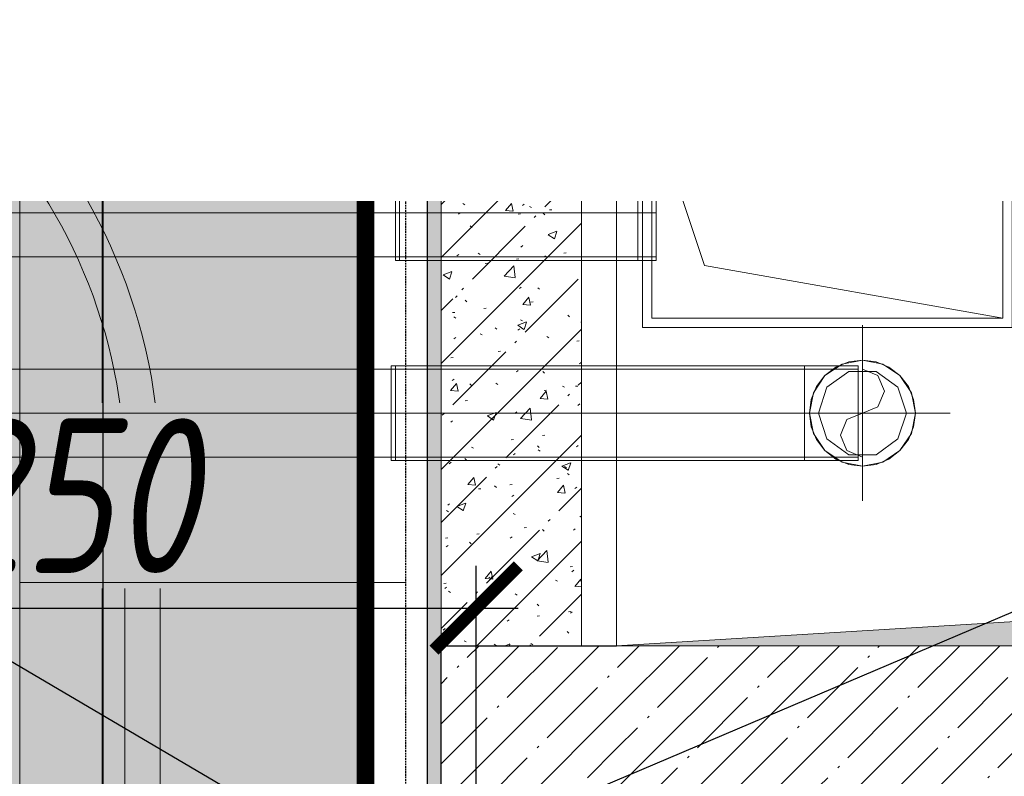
# Model space of a CAD drawing. Header units: millimetres. Extents: x -531352 to 178656, y -69521 to 326874.
# Tile 252 of 256: x -173003 to -171601, y 302811 to 303888. Entities that reach past the tile are written whole.
import ezdxf
from ezdxf import colors
from ezdxf.entities.mleader import LeaderData, LeaderLine
from ezdxf.math import Vec2, Vec3

# ---------------------------------------------------------------- set-up
doc = ezdxf.new("R2010")
doc.units = ezdxf.units.MM
for name, pattern in [('( Hidden )', [0.375, 0.25, -0.125]), ('-D1-03x03', [6, 3, -3]), ('DASHDOT', [25.4, 12.7, -6.35, 0, -6.35]), ('DASHED', [0.75, 0.5, -0.25])]:
    doc.linetypes.add(name, pattern=pattern)
doc.layers.get('Defpoints').update_dxf_attribs({"color": 31})
for name, color, linetype, lineweight in [('_0', 7, 'Continuous', 13), ('A-DETL-GENF', 7, 'Continuous', 5), ('A-GENM-HDLN', 7, '-D1-03x03', 5), ('A-WALL', 7, 'Continuous', 5), ('A-WALL-FNSH', 8, 'Continuous', 5), ('dim_light', 12, 'Continuous', 9), ('dim_pot', 183, 'Continuous', 9), ('dim_razv', 93, 'DASHDOT', 9), ('I-WALL', 7, 'Continuous', 5), ('light_pot', 52, 'Continuous', 15), ('M-EQPM', 7, 'Continuous', 5), ('pot', 183, 'Continuous', 15), ('pot sh', 183, 'Continuous', 15)]:
    doc.layers.add(name, color=color, linetype=linetype, lineweight=lineweight)
doc.layers.add('PDF13_0', color=30, linetype='Continuous', true_color=0xff7f00)
doc.layers.add('PDF7_Geometry', color=7, linetype='Continuous', true_color=0xaaaaaa)
doc.layers.add('pol', color=7, linetype='Continuous', lineweight=15, true_color=0x738991)
doc.layers.add('Сводный план', color=1, linetype='Continuous', lineweight=0, true_color=0xff0000)
doc.styles.add('fl_iso paper', font='isocpeur.ttf', dxfattribs={"width": 0.8, "oblique": 10})
doc.styles.add('In tre', font='isocpeur.ttf', dxfattribs={"width": 0.8, "oblique": 10})
doc.dimstyles.new('In tre 1_75', dxfattribs={"dimtxt": 220, "dimasz": 120, "dimexe": 60, "dimexo": 10, "dimgap": 50, "dimtad": 1, "dimdec": 0, "dimrnd": 5, "dimzin": 0, "dimdsep": 46, "dimtxsty": 'fl_iso paper', "dimblk": 'ARCHTICK', "dimcen": 0, "dimdle": 60, "dimadec": 0, "dimazin": 0, "dimtfac": 1, "dimtdec": 0, "dimtofl": 0, "dimtmove": 1, "dimatfit": 1, "dimfxl": 1, "dimtfill": 1, "dimtolj": 1, "dimtzin": 0, "dimarcsym": 1})
pattern_1 = [(45, (-192252.935, 285886.614), (-57.02463, 57.02463), []), (45, (-192195.91, 285886.614), (-57.02463, 57.02463), [100.806, -20.161, 3.353, -16.808])]

# ---------------------------------------------------------------- blocks, each defined once
blk = doc.blocks.new('_ArchTick')
at = {"color": 0, "linetype": 'ByBlock', "lineweight": 9, "const_width": 0.15}
blk.add_lwpolyline([(-0.5, -0.5), (0.5, 0.5)], dxfattribs=at)
blk = doc.blocks.new('*D8843')
at = {"layer": 'Defpoints', "color": 0, "transparency": 16777216}
for p in [(-173602.9, 304036.6), (-173602.9, 296686.6), (-172885.6, 296686.6)]:
    blk.add_point(p, dxfattribs=at)
at = {"layer": 'dim_light', "color": 0, "lineweight": -2, "transparency": 16777216}
for p, q in [((-172885.6, 304096.6), (-172885.6, 296626.6)), ((-173592.9, 304036.6), (-172825.6, 304036.6)), ((-173592.9, 296686.6), (-172825.6, 296686.6))]:
    blk.add_line(p, q, dxfattribs=at)
at = {"layer": 'dim_light', "color": 0, "lineweight": -2, "transparency": 16777216, "xscale": 120, "yscale": 120, "zscale": 120}
for p, rotation in [((-172885.6, 304036.6), 90), ((-172885.6, 296686.6), 270)]:
    blk.add_blockref('_ArchTick', p, dxfattribs=dict(at, rotation=rotation))
at = {"layer": 'dim_light', "color": 0, "transparency": 16777216, "insert": (-173045.6, 300361.6), "char_height": 220, "attachment_point": 5, "rotation": 90, "style": 'fl_iso paper', "bg_fill": 3, "box_fill_scale": 1.1, "bg_fill_color": 256, "bg_fill_true_color": 13158600, "bg_fill_transparency": 0}
blk.add_mtext('\\A1;7350', dxfattribs=at)
blk = doc.blocks.new('*D8846')
at = {"layer": 'Defpoints', "color": 0, "transparency": 16777216}
for p in [(-172352.9, 303050.2), (-172352.9, 302721.6), (-173602.9, 302561.6)]:
    blk.add_point(p, dxfattribs=at)
at = {"layer": 'dim_light', "color": 0, "lineweight": -2, "transparency": 16777216}
for p, q in [((-173602.9, 302571.6), (-173602.9, 303110.2)), ((-172352.9, 302731.6), (-172352.9, 303110.2)), ((-173662.9, 303050.2), (-172292.9, 303050.2))]:
    blk.add_line(p, q, dxfattribs=at)
at = {"layer": 'dim_light', "color": 0, "lineweight": -2, "transparency": 16777216, "xscale": 120, "yscale": 120, "zscale": 120, "rotation": 180}
blk.add_blockref('_ArchTick', (-173602.9, 303050.2), dxfattribs=at)
at = {"layer": 'dim_light', "color": 0, "lineweight": -2, "transparency": 16777216, "xscale": 120, "yscale": 120, "zscale": 120}
blk.add_blockref('_ArchTick', (-172352.9, 303050.2), dxfattribs=at)
at = {"layer": 'dim_light', "color": 0, "transparency": 16777216, "insert": (-172977.9, 303210.2), "char_height": 220, "attachment_point": 5, "style": 'fl_iso paper', "bg_fill": 3, "box_fill_scale": 1.1, "bg_fill_color": 256, "bg_fill_true_color": 13158600, "bg_fill_transparency": 0}
blk.add_mtext('\\A1;1250', dxfattribs=at)
blk = doc.blocks.new('ghftytytd')
at = {"layer": 'PDF7_Geometry', "color": 1, "lineweight": 18, "true_color": 0xff0000}
for points in [[(20713, 17839), (20187, 17839), (20187, 17513), (20713, 17513)], [(20713, 17839), (20713, 17513), (20187, 17513), (20187, 17839)], [(20700, 17526), (20275, 17601), (20200, 17826), (20200, 17526)], [(19835, 17676), (19835, 17692.2), (19835, 17707.2), (19835, 17720.2), (19835, 17730.1), (19835, 17736.4), (19835, 17738.5), (19835, 17736.4), (19835, 17730.1), (19835, 17720.2), (19835, 17707.2), (19835, 17692.2)], [(19841, 17613.5), (19841, 17615.6), (19841, 17621.9), (19841, 17631.8), (19841, 17644.7), (19841, 17659.8), (19841, 17676), (19841, 17692.2), (19841, 17707.2), (19841, 17720.2), (19841, 17730.1), (19841, 17736.4), (19841, 17738.5), (19841, 17736.4), (19841, 17730.1), (19841, 17720.2), (19841, 17707.2), (19841, 17692.2), (19841, 17676), (19841, 17659.8), (19841, 17644.7), (19841, 17631.8), (19841, 17621.9), (19841, 17615.6)], [(20180, 17676), (19841, 17676)]]:
    blk.add_lwpolyline(points, close=True, dxfattribs=at)
for points in [[(20700, 17526), (20700, 17826), (20200, 17826)], [(18921.6, 17676), (19835, 17676), (18921.6, 17676)], [(20206.1, 17738.5), (20206.1, 17736.4), (20206.1, 17730.1), (20206.1, 17720.2), (20206.1, 17707.2), (20206.1, 17692.2), (20206.1, 17676), (20206.1, 17692.2), (20206.1, 17707.2), (20206.1, 17720.2), (20206.1, 17730.1), (20206.1, 17736.4), (20206.1, 17738.5), (20200, 17738.5), (20180, 17738.5), (19841, 17738.5), (19841, 17736.4), (19841, 17730.1), (19841, 17720.2), (19841, 17707.2), (19841, 17692.2), (19841, 17676), (19841, 17692.2), (19841, 17707.2), (19841, 17720.2), (19841, 17730.1), (19841, 17736.4), (19841, 17738.5), (19835, 17738.5), (19835, 17736.4), (19835, 17730.1), (19835, 17720.2), (19835, 17707.2), (19835, 17692.2), (19835, 17676), (19835, 17659.8), (19835, 17644.7), (19835, 17631.8), (19835, 17621.9), (19835, 17615.6), (19835, 17613.5), (19835, 17615.6), (19835, 17621.9), (19835, 17631.8), (19835, 17644.7), (19835, 17659.8), (19835, 17676), (19835, 17692.2), (19835, 17707.2), (19835, 17720.2), (19835, 17730.1), (19835, 17736.4), (19835, 17738.5), (18921.6, 17738.5)], [(18921.6, 17613.5), (19835, 17613.5), (19835, 17615.6), (19835, 17621.9), (19835, 17631.8), (19835, 17644.7), (19835, 17659.8), (19835, 17676), (19835, 17659.8), (19835, 17644.7), (19835, 17631.8), (19835, 17621.9), (19835, 17615.6), (19835, 17613.5), (19841, 17613.5), (19841, 17615.6), (19841, 17621.9), (19841, 17631.8), (19841, 17644.7), (19841, 17659.8), (19841, 17676), (19841, 17659.8), (19841, 17644.7), (19841, 17631.8), (19841, 17621.9), (19841, 17615.6), (19841, 17613.5), (20180, 17613.5), (20180, 17615.6), (20180, 17621.9), (20180, 17631.8), (20180, 17644.7), (20180, 17659.8), (20180, 17676), (20180, 17692.2), (20180, 17707.2), (20180, 17720.2), (20180, 17730.1), (20180, 17736.4), (20180, 17738.5), (20180, 17736.4), (20180, 17730.1), (20180, 17720.2), (20180, 17707.2), (20180, 17692.2), (20180, 17676), (20180, 17659.8), (20180, 17644.7), (20180, 17631.8), (20180, 17621.9), (20180, 17615.6), (20180, 17613.5), (20200, 17613.5), (20206.1, 17613.5), (20206.1, 17615.6), (20206.1, 17621.9), (20206.1, 17631.8), (20206.1, 17644.7), (20206.1, 17659.8), (20206.1, 17676), (20206.1, 17659.8), (20206.1, 17644.7), (20206.1, 17631.8), (20206.1, 17621.9), (20206.1, 17615.6), (20206.1, 17613.5)], [(19841, 17676), (19841, 17658.5), (19841, 17642.2), (19841, 17628.2), (19841, 17617.5), (19841, 17610.8), (19841, 17608.5), (19841, 17610.8), (19841, 17617.5), (19841, 17628.2), (19841, 17642.2), (19841, 17658.5), (19841, 17676), (19841, 17693.5), (19841, 17709.7), (19841, 17723.7), (19841, 17734.4), (19841, 17741.2), (19841, 17743.5), (19841, 17741.2), (19841, 17734.4), (19841, 17723.7), (19841, 17709.7), (19841, 17693.5), (19841, 17676), (19841, 17693.5), (19841, 17709.7), (19841, 17723.7), (19841, 17734.4), (19841, 17741.2), (19841, 17743.5), (19835, 17743.5)], [(19835, 17676), (19835, 17693.5), (19835, 17709.7), (19835, 17723.7), (19835, 17734.4), (19835, 17741.2), (19835, 17743.5), (19835, 17741.2), (19835, 17734.4), (19835, 17723.7), (19835, 17709.7), (19835, 17693.5), (19835, 17676), (19841, 17676), (19841, 17693.5), (19841, 17709.7), (19841, 17723.7), (19841, 17734.4), (19841, 17741.2), (19841, 17743.5), (20180, 17743.5), (20206.1, 17743.5), (20206.1, 17741.2), (20206.1, 17734.4), (20206.1, 17723.7), (20206.1, 17709.7), (20206.1, 17693.5), (20206.1, 17676), (20206.1, 17693.5), (20206.1, 17709.7), (20206.1, 17723.7), (20206.1, 17734.4), (20206.1, 17741.2), (20206.1, 17743.5)], [(20180, 17743.5), (20180, 17741.2), (20180, 17734.4), (20180, 17723.7), (20180, 17709.7), (20180, 17693.5), (20180, 17676)], [(20180, 17676), (20180, 17693.5), (20180, 17709.7), (20180, 17723.7), (20180, 17734.4), (20180, 17741.2), (20180, 17743.5)], [(20180, 17676), (20180, 17693.5), (20180, 17709.7), (20180, 17723.7), (20180, 17734.4), (20180, 17741.2), (20180, 17743.5)], [(20180, 17743.5), (20180, 17741.2), (20180, 17734.4), (20180, 17723.7), (20180, 17709.7), (20180, 17693.5), (20180, 17676)], [(20180, 17738.5), (20180, 17736.4), (20180, 17730.1), (20180, 17720.2), (20180, 17707.2), (20180, 17692.2), (20180, 17676)], [(20180, 17676), (20180, 17692.2), (20180, 17707.2), (20180, 17720.2), (20180, 17730.1), (20180, 17736.4), (20180, 17738.5)], [(19835, 17608.5), (19835, 17610.8), (19835, 17617.5), (19835, 17628.2), (19835, 17642.2), (19835, 17658.5), (19835, 17676), (19835, 17658.5), (19835, 17642.2), (19835, 17628.2), (19835, 17617.5), (19835, 17610.8), (19835, 17608.5), (19841, 17608.5), (19841, 17610.8), (19841, 17617.5), (19841, 17628.2), (19841, 17642.2), (19841, 17658.5), (19841, 17676), (19841, 17658.5), (19841, 17642.2), (19841, 17628.2), (19841, 17617.5), (19841, 17610.8), (19841, 17608.5), (20180, 17608.5), (20206.1, 17608.5), (20206.1, 17610.8), (20206.1, 17617.5), (20206.1, 17628.2), (20206.1, 17642.2), (20206.1, 17658.5), (20206.1, 17676), (20206.1, 17658.5), (20206.1, 17642.2), (20206.1, 17628.2), (20206.1, 17617.5), (20206.1, 17610.8), (20206.1, 17608.5)], [(20180, 17676), (20180, 17658.5), (20180, 17642.2), (20180, 17628.2), (20180, 17617.5), (20180, 17610.8), (20180, 17608.5)], [(20180, 17608.5), (20180, 17610.8), (20180, 17617.5), (20180, 17628.2), (20180, 17642.2), (20180, 17658.5), (20180, 17676)], [(20180, 17676), (20180, 17659.8), (20180, 17644.7), (20180, 17631.8), (20180, 17621.9), (20180, 17615.6), (20180, 17613.5)], [(20180, 17613.5), (20180, 17615.6), (20180, 17621.9), (20180, 17631.8), (20180, 17644.7), (20180, 17659.8), (20180, 17676)], [(20180, 17676), (20200, 17676), (20206.1, 17676)], [(20180, 17676), (20180, 17658.5), (20180, 17642.2), (20180, 17628.2), (20180, 17617.5), (20180, 17610.8), (20180, 17608.5)], [(20180, 17608.5), (20180, 17610.8), (20180, 17617.5), (20180, 17628.2), (20180, 17642.2), (20180, 17658.5), (20180, 17676)]]:
    blk.add_lwpolyline(points, dxfattribs=at)
at = {"layer": 'PDF7_Geometry', "color": 5, "lineweight": 18, "true_color": 0x0000ff}
for points in [[(20500, 17266.1), (20500, 17516.1)], [(20493.8, 17453.6), (20493.8, 17451.4), (20493.8, 17445.2), (20493.8, 17435.3), (20493.8, 17422.3), (20493.8, 17407.3), (20493.8, 17391.1), (20493.8, 17407.3), (20493.8, 17422.3), (20493.8, 17435.3), (20493.8, 17445.2), (20493.8, 17451.4), (20493.8, 17453.6), (20437.5, 17453.6), (20417.5, 17453.6), (19835, 17453.6), (19835, 17451.4), (19835, 17445.2), (19835, 17435.3), (19835, 17422.3), (19835, 17407.3), (19835, 17391.1), (19835, 17407.3), (19835, 17422.3), (19835, 17435.3), (19835, 17445.2), (19835, 17451.4), (19835, 17453.6), (19829, 17453.6), (19829, 17451.4), (19829, 17445.2), (19829, 17435.3), (19829, 17422.3), (19829, 17407.3), (19829, 17391.1), (19829, 17407.3), (19829, 17422.3), (19829, 17435.3), (19829, 17445.2), (19829, 17451.4), (19829, 17453.6), (18742.5, 17453.6)], [(18742.5, 17328.5), (19829, 17328.5), (19835, 17328.5), (19835, 17330.7), (19835, 17336.9), (19835, 17346.9), (19835, 17359.8), (19835, 17374.9), (19835, 17391.1), (20417.5, 17391.1), (20417.5, 17373.6), (20417.5, 17357.3), (20417.5, 17343.3), (20417.5, 17332.6), (20417.5, 17325.9), (20417.5, 17323.6), (20417.5, 17325.9), (20417.5, 17332.6), (20417.5, 17343.3), (20417.5, 17357.3), (20417.5, 17373.6), (20417.5, 17391.1), (20417.5, 17374.9), (20417.5, 17359.8), (20417.5, 17346.9), (20417.5, 17336.9), (20417.5, 17330.7), (20417.5, 17328.5), (20417.5, 17330.7), (20417.5, 17336.9), (20417.5, 17346.9), (20417.5, 17359.8), (20417.5, 17374.9), (20417.5, 17391.1), (20417.5, 17373.6), (20417.5, 17357.3), (20417.5, 17343.3), (20417.5, 17332.6), (20417.5, 17325.9), (20417.5, 17323.6), (20417.5, 17325.9), (20417.5, 17332.6), (20417.5, 17343.3), (20417.5, 17357.3), (20417.5, 17373.6), (20417.5, 17391.1), (20417.5, 17408.5), (20417.5, 17424.8), (20417.5, 17438.8), (20417.5, 17449.5), (20417.5, 17456.3), (20417.5, 17458.5), (20417.5, 17456.3), (20417.5, 17449.5), (20417.5, 17438.8), (20417.5, 17424.8), (20417.5, 17408.5), (20417.5, 17391.1)], [(20493.8, 17458.5), (20417.5, 17458.5), (19835, 17458.5), (19835, 17456.3), (19835, 17449.5), (19835, 17438.8), (19835, 17424.8), (19835, 17408.5), (19835, 17391.1), (19829, 17391.1), (19829, 17373.6), (19829, 17357.3), (19829, 17343.3), (19829, 17332.6), (19829, 17325.9), (19829, 17323.6), (19829, 17325.9), (19829, 17332.6), (19829, 17343.3), (19829, 17357.3), (19829, 17373.6), (19829, 17391.1)], [(19835, 17391.1), (19835, 17408.5), (19835, 17424.8), (19835, 17438.8), (19835, 17449.5), (19835, 17456.3), (19835, 17458.5), (19835, 17456.3), (19835, 17449.5), (19835, 17438.8), (19835, 17424.8), (19835, 17408.5), (19835, 17391.1), (19835, 17373.6), (19835, 17357.3), (19835, 17343.3), (19835, 17332.6), (19835, 17325.9), (19835, 17323.6), (19835, 17325.9), (19835, 17332.6), (19835, 17343.3), (19835, 17357.3), (19835, 17373.6), (19835, 17391.1), (19835, 17408.5), (19835, 17424.8), (19835, 17438.8), (19835, 17449.5), (19835, 17456.3), (19835, 17458.5), (19829, 17458.5), (19829, 17456.3), (19829, 17449.5), (19829, 17438.8), (19829, 17424.8), (19829, 17408.5), (19829, 17391.1), (19829, 17408.5), (19829, 17424.8), (19829, 17438.8), (19829, 17449.5), (19829, 17456.3), (19829, 17458.5)], [(20417.5, 17458.5), (20417.5, 17456.3), (20417.5, 17449.5), (20417.5, 17438.8), (20417.5, 17424.8), (20417.5, 17408.5), (20417.5, 17391.1)], [(20417.5, 17391.1), (20417.5, 17408.5), (20417.5, 17424.8), (20417.5, 17438.8), (20417.5, 17449.5), (20417.5, 17456.3), (20417.5, 17458.5)], [(20417.5, 17391.1), (20417.5, 17407.3), (20417.5, 17422.3), (20417.5, 17435.3), (20417.5, 17445.2), (20417.5, 17451.4), (20417.5, 17453.6)], [(20417.5, 17453.6), (20417.5, 17451.4), (20417.5, 17445.2), (20417.5, 17435.3), (20417.5, 17422.3), (20417.5, 17407.3), (20417.5, 17391.1)], [(20417.5, 17453.6), (20417.5, 17451.4), (20417.5, 17445.2), (20417.5, 17435.3), (20417.5, 17422.3), (20417.5, 17407.3), (20417.5, 17391.1)], [(20417.5, 17391.1), (20417.5, 17407.3), (20417.5, 17422.3), (20417.5, 17435.3), (20417.5, 17445.2), (20417.5, 17451.4), (20417.5, 17453.6)], [(20500, 17453.6), (20522.1, 17444.4), (20531.2, 17422.3), (20522.1, 17400.2), (20500, 17391.1), (20477.9, 17381.9), (20468.7, 17359.8), (20477.9, 17337.7), (20500, 17328.5)], [(20493.8, 17391.1), (20493.8, 17408.5), (20493.8, 17424.8), (20493.8, 17438.8), (20493.8, 17449.5), (20493.8, 17456.3), (20493.8, 17458.5)], [(20493.8, 17458.5), (20493.8, 17456.3), (20493.8, 17449.5), (20493.8, 17438.8), (20493.8, 17424.8), (20493.8, 17408.5), (20493.8, 17391.1)], [(19829, 17323.6), (19835, 17323.6), (19835, 17325.9), (19835, 17332.6), (19835, 17343.3), (19835, 17357.3), (19835, 17373.6), (19835, 17391.1), (19835, 17373.6), (19835, 17357.3), (19835, 17343.3), (19835, 17332.6), (19835, 17325.9), (19835, 17323.6), (20417.5, 17323.6), (20493.8, 17323.6)], [(20375, 17391.1), (20625, 17391.1)], [(20417.5, 17391.1), (20417.5, 17374.9), (20417.5, 17359.8), (20417.5, 17346.9), (20417.5, 17336.9), (20417.5, 17330.7), (20417.5, 17328.5)], [(20437.5, 17391.1), (20417.5, 17391.1)], [(20437.5, 17391.1), (20493.8, 17391.1)], [(20493.8, 17391.1), (20493.8, 17374.9), (20493.8, 17359.8), (20493.8, 17346.9), (20493.8, 17336.9), (20493.8, 17330.7), (20493.8, 17328.5)], [(20493.8, 17328.5), (20493.8, 17330.7), (20493.8, 17336.9), (20493.8, 17346.9), (20493.8, 17359.8), (20493.8, 17374.9), (20493.8, 17391.1)], [(20493.8, 17391.1), (20493.8, 17373.6), (20493.8, 17357.3), (20493.8, 17343.3), (20493.8, 17332.6), (20493.8, 17325.9), (20493.8, 17323.6)], [(20493.8, 17323.6), (20493.8, 17325.9), (20493.8, 17332.6), (20493.8, 17343.3), (20493.8, 17357.3), (20493.8, 17373.6), (20493.8, 17391.1)], [(20417.5, 17328.5), (20437.5, 17328.5)], [(20437.5, 17328.5), (20493.8, 17328.5)]]:
    blk.add_lwpolyline(points, dxfattribs=at)
for points in [[(19829, 17453.6), (19829, 17451.4), (19829, 17445.2), (19829, 17435.3), (19829, 17422.3), (19829, 17407.3), (19829, 17391.1), (19829, 17374.9), (19829, 17359.8), (19829, 17346.9), (19829, 17336.9), (19829, 17330.7), (19829, 17328.5), (19829, 17330.7), (19829, 17336.9), (19829, 17346.9), (19829, 17359.8), (19829, 17374.9), (19829, 17391.1), (19829, 17407.3), (19829, 17422.3), (19829, 17435.3), (19829, 17445.2), (19829, 17451.4)], [(19835, 17453.6), (19835, 17451.4), (19835, 17445.2), (19835, 17435.3), (19835, 17422.3), (19835, 17407.3), (19835, 17391.1), (19835, 17374.9), (19835, 17359.8), (19835, 17346.9), (19835, 17336.9), (19835, 17330.7), (19835, 17328.5), (19835, 17330.7), (19835, 17336.9), (19835, 17346.9), (19835, 17359.8), (19835, 17374.9), (19835, 17391.1), (19835, 17407.3), (19835, 17422.3), (19835, 17435.3), (19835, 17445.2), (19835, 17451.4)], [(20500, 17466.6), (20471.1, 17460.8), (20446.6, 17444.4), (20430.2, 17420), (20424.5, 17391.1), (20430.2, 17362.2), (20446.6, 17337.7), (20471.1, 17321.3), (20500, 17315.6), (20528.9, 17321.3), (20553.4, 17337.7), (20569.7, 17362.2), (20575.5, 17391.1), (20569.7, 17420), (20553.4, 17444.4), (20528.9, 17460.8)], [(20424.5, 17391.1), (20427.1, 17410.6), (20434.6, 17428.8), (20446.6, 17444.4), (20462.2, 17456.4), (20480.4, 17464), (20500, 17466.6), (20519.5, 17464), (20537.7, 17456.4), (20553.4, 17444.4), (20565.4, 17428.8), (20572.9, 17410.6), (20575.5, 17391.1), (20572.9, 17371.5), (20565.4, 17353.3), (20553.4, 17337.7), (20537.7, 17325.7), (20519.5, 17318.1), (20500, 17315.6), (20480.4, 17318.1), (20462.2, 17325.7), (20446.6, 17337.7), (20434.6, 17353.3), (20427.1, 17371.5)], [(20437.5, 17391.1), (20449.4, 17354.3), (20480.6, 17331.6), (20519.3, 17331.6), (20550.5, 17354.3), (20562.5, 17391.1), (20550.5, 17427.8), (20519.3, 17450.5), (20480.6, 17450.5), (20449.4, 17427.8)], [(18742.5, 17391.1), (19829, 17391.1), (19829, 17374.9), (19829, 17359.8), (19829, 17346.9), (19829, 17336.9), (19829, 17330.7), (19829, 17328.5), (19829, 17330.7), (19829, 17336.9), (19829, 17346.9), (19829, 17359.8), (19829, 17374.9), (19829, 17391.1)], [(20417.5, 17391.1), (20417.5, 17374.9), (20417.5, 17359.8), (20417.5, 17346.9), (20417.5, 17336.9), (20417.5, 17330.7), (20417.5, 17328.5), (19835, 17328.5), (19835, 17330.7), (19835, 17336.9), (19835, 17346.9), (19835, 17359.8), (19835, 17374.9), (19835, 17391.1)]]:
    blk.add_lwpolyline(points, close=True, dxfattribs=at)
blk = doc.blocks.new('kggfdrrrv44')
at = {"layer": 'PDF13_0', "lineweight": 25}
blk.add_lwpolyline([(29955.2, 19533.6), (27195, 19533.6), (27195, 15774.4), (26922, 15774.4), (26428.8, 15774.4), (26428.8, 15964.9), (26922, 15964.9), (26922, 19533.6), (20796.3, 19533.6), (20796.3, 19171.7), (20434.4, 19171.7), (20434.4, 19533.6), (19418.4, 19533.6), (19418.4, 9301.6), (26930.5, 9301.6), (26930.5, 11009.8), (27131.5, 11009.8), (27131.5, 9301.6), (30393.3, 9301.6)], dxfattribs=at)
blk = doc.blocks.new('A_MEQ_OpeningShaft-Rectangular - ОВ-4110558-50_AS_M_L23')
at = {"layer": 'A-DETL-GENF', "linetype": '-D1-03x03'}
blk.add_hatch(color=256, dxfattribs=at).paths.add_polyline_path([(0, 0), (0, -840), (120, -120), (2100, 0), (841.7, 0)])
at = {"layer": 'A-DETL-GENF'}
for p, q in [((2100, 0), (0, 0)), ((120, -120), (2100, 0)), ((2100, 0), (2100, -840)), ((0, -840), (2100, -840))]:
    blk.add_line(p, q, dxfattribs=at)
at = {"layer": 'A-GENM-HDLN'}
for p, q in [((2100, 0), (0, 0)), ((2100, -840), (2100, 0)), ((0, -840), (2100, -840))]:
    blk.add_line(p, q, dxfattribs=at)

msp = doc.modelspace()

# ---------------------------------------------------------------- hatches: boundary and pattern name
at = {"layer": '_0', "transparency": 33554534}
h = msp.add_hatch(color=252, dxfattribs=at)
h.dxf.hatch_style = 1
h.paths.add_polyline_path([(-154802.1, 285385.8), (-192753.7, 285385.8), (-192753.7, 315337.4), (-154802.1, 315337.4)])
h.paths.add_polyline_path([(-161802.9, 295886.6), (-161802.9, 295486.6), (-161302.9, 295486.6), (-161302.9, 292636.6), (-163402.9, 292636.6), (-163402.9, 293836.6), (-183902.9, 293836.6), (-183902.9, 292636.6), (-186502.9, 292636.6), (-186502.9, 295036.6), (-186002.9, 295036.6), (-186002.9, 295886.6), (-183902.9, 295886.6), (-183902.9, 299936.6), (-179002.9, 299936.6), (-179002.9, 298436.6), (-177402.9, 298436.6), (-177402.9, 304836.6), (-185752.9, 304836.6), (-185752.9, 306636.6), (-185753.5, 306636.6), (-185753.5, 306836.6), (-183902.9, 306836.6), (-183902.9, 306886.6), (-163952.9, 306886.6), (-163952.9, 308636.6), (-160672.9, 308636.6), (-160672.9, 306636.6), (-161752.9, 306636.6), (-161752.9, 304836.6), (-169802.9, 304836.6), (-169802.9, 295886.6)], flags=16)
at = {"layer": 'A-WALL'}
h = msp.add_hatch(dxfattribs=at)
h.set_pattern_fill('FP_1', color=256, style=0, pattern_type=2)
h.set_pattern_definition(pattern_1)
h.paths.add_polyline_path([(-170894.7, 303836.6), (-169802.9, 303836.6), (-169802.9, 304086.6), (-172402.9, 304086.6), (-172402.9, 303836.6), (-172052.1, 303836.6)])
h = msp.add_hatch(dxfattribs=at)
h.set_pattern_fill('FP_1', color=256, style=0, pattern_type=2)
h.set_pattern_definition(pattern_1)
h.paths.add_polyline_path([(-170172.9, 302796.6), (-170052.9, 302796.6), (-170052.9, 302996.6), (-172152.9, 302996.6), (-172152.9, 302796.6), (-170894.7, 302796.6)])
at = {"layer": 'I-WALL', "true_color": 0xf5f3ef}
msp.add_hatch(color=7, dxfattribs=at).paths.add_polyline_path([(-172402.9, 303836.6), (-172402.9, 303961.6), (-172422.9, 303961.6), (-172422.9, 303836.6)])

# ---------------------------------------------------------------- linework, layer by layer
at = {"layer": 'A-WALL', "lineweight": 25}
for p, q in [((-172402.9, 304086.6), (-172402.9, 303836.6)), ((-172402.9, 303836.6), (-172152.9, 303836.6)), ((-172202.9, 303836.6), (-172402.9, 303836.6))]:
    msp.add_line(p, q, dxfattribs=at)
at = {"layer": 'A-WALL', "lineweight": 9}
msp.add_line((-172202.9, 302996.6), (-172202.9, 303836.6), dxfattribs=at)
at = {"layer": 'light_pot'}
for points in [[(-174402.9, 297486.6, 1), (-172802.9, 297486.6), (-172802.9, 303236.6, 1), (-174402.9, 303236.6)], [(-174352.9, 297486.6, 1), (-172852.9, 297486.6), (-172852.9, 303236.6, 1), (-174352.9, 303236.6)]]:
    msp.add_lwpolyline(points, format="xyb", close=True, dxfattribs=at)

# ---------------------------------------------------------------- block references
at = {"layer": 'M-EQPM', "rotation": 180}
msp.add_blockref('A_MEQ_OpeningShaft-Rectangular - ОВ-4110558-50_AS_M_L23', (-170052.9, 302996.6), dxfattribs=at)

# ---------------------------------------------------------------- next in the draw order: dimensions: what is measured, and where the dimension line sits
at = {"layer": 'dim_light'}
dim = msp.add_linear_dim(base=(-172885.6, 296686.6), p1=(-173602.9, 304036.6), p2=(-173602.9, 296686.6), angle=90, dimstyle='In tre 1_75', dxfattribs=at)
dim.commit()
dim.dimension.update_dxf_attribs({"geometry": '*D8843', "text_midpoint": (-173045.6, 300361.6)})

# ---------------------------------------------------------------- next in the draw order: dimensions: what is measured, and where the dimension line sits
dim = msp.add_linear_dim(base=(-172352.9, 303050.2), p1=(-173602.9, 302561.6), p2=(-172352.9, 302721.6), dimstyle='In tre 1_75', dxfattribs=at)
dim.commit()
dim.dimension.update_dxf_attribs({"geometry": '*D8846', "text_midpoint": (-172977.9, 303210.2)})

# ---------------------------------------------------------------- next in the draw order: hatches: boundary and pattern name
at = {"layer": 'A-WALL'}
h = msp.add_hatch(dxfattribs=at)
h.set_pattern_fill('FP_1', color=256, style=0, pattern_type=2)
h.set_pattern_definition(pattern_1)
h.paths.add_polyline_path([(-172152.9, 296786.6), (-172152.9, 297256.6), (-172402.9, 297256.6), (-172402.9, 296786.6)])
h.paths.add_polyline_path([(-172152.9, 298306.6), (-172152.9, 299326.6), (-172402.9, 299326.6), (-172402.9, 298306.6)])
h.paths.add_polyline_path([(-172402.9, 300376.6), (-172152.9, 300376.6), (-172152.9, 301396.6), (-172402.9, 301396.6), (-172402.9, 300826.6)])
h.paths.add_polyline_path([(-172402.9, 302446.6), (-172152.9, 302446.6), (-172152.9, 302996.6), (-172402.9, 302996.6), (-172402.9, 302896.6)])
at = {"layer": 'I-WALL', "true_color": 0xf5f3ef}
for points in [[(-172402.9, 302996.6), (-172402.9, 303836.6), (-172422.9, 303836.6), (-172422.9, 302996.6)], [(-172402.9, 302896.6), (-172402.9, 302996.6), (-172422.9, 302996.6), (-172422.9, 302896.6)]]:
    msp.add_hatch(color=7, dxfattribs=at).paths.add_polyline_path(points)
at = {"layer": 'I-WALL'}
h = msp.add_hatch(dxfattribs=at)
h.set_pattern_fill('FP_43', color=256, style=0, pattern_type=2)
h.set_pattern_definition([(45, (-192252.93, 285886.61), (-75.43415, 75.43415), [106.68, -17.78, 3.556, -17.78]), (45, (-192252.93, 285962), (-75.43415, 75.43415), []), (50, (-192252.93, 285886.61), (127.5292, -11.15758), [13.335, -146.685]), (355, (-192252.93, 285886.61), (-24.66966, 133.74), [10.668, -117.348]), (100.451, (-192242.31, 285885.68), (102.85973, 122.5818), [11.333, -124.663]), (46.184, (-192252.93, 285922.17), (189.7552, -29.4304), [20.002, -220.027]), (96.636, (-192237.12, 285919.72), (166.1822, 173.1996), [17, -186.995]), (351.184, (-192252.93, 285922.17), (166.184, 173.1976), [16.002, -176.022]), (21, (-192235.15, 285913.28), (106.13027, -71.58603), [13.335, -146.685]), (326, (-192235.15, 285913.28), (43.2619, 128.93175), [10.668, -117.348]), (71.451, (-192226.31, 285907.32), (149.392, 57.34505), [11.333, -124.663]), (37.5, (-192252.935, 285886.614), (2.16223, 59.18836), [3.353, -112.573, 3.353, -115.773, -117.792]), (37.5, (-192252.935, 285886.614), (2.16223, 59.18836), [-235.052, 3.353, -114.44]), (7.5, (-192252.935, 285886.614), (46.77386, 70.12615), [3.353, -64.567, 3.353, -109.906, -44.894]), (7.5, (-192252.935, 285886.614), (46.77386, 70.12615), [-181.178, 3.353, -41.542]), (327.5, (-192292.584, 285886.614), (94.91367, -4.01009), [3.353, -41.097, 3.353, -135.331, -184.023]), (327.5, (-192292.584, 285886.614), (94.91367, -4.01009), [-183.134, 3.353, -180.67]), (317.5, (-192310.36, 285886.61), (103.69057, 17.79882), [3.353, -54.432, 3.353, -88.748, -130.683]), (317.5, (-192310.36, 285886.61), (103.69057, 17.79882), [-149.885, 3.353, -127.33])])
h.paths.add_polyline_path([(-172202.9, 302996.6), (-172202.9, 303836.6), (-172402.9, 303836.6), (-172402.9, 302996.6)])
at = {"layer": 'I-WALL', "true_color": 0xf5f3ef}
h = msp.add_hatch(color=7, dxfattribs=at)
h.paths.add_polyline_path([(-172422.9, 300826.6), (-172402.9, 300826.6), (-172402.9, 301396.6), (-172422.9, 301396.6)])
h.paths.add_polyline_path([(-172422.9, 302446.6), (-172402.9, 302446.6), (-172402.9, 302896.6), (-172422.9, 302896.6)])
at = {"layer": 'pot sh', "linetype": 'ByBlock', "lineweight": 0, "true_color": 0x878581}
h = msp.add_hatch(dxfattribs=at)
h.set_pattern_fill('AR-CONC', color=252, scale=2, angle=180)
h.set_pattern_definition([(230, (-64363.93, 325663.12), (-364.3693, 31.8782), [38.1, -419.1]), (175, (-64363.93, 325663.1), (70.4868, -382.1137), [30.48, -335.2812]), (280.45144, (-64394.3, 325665.77), (-293.8825, -350.2355), [32.38, -356.1805]), (226.1842, (-64363.93, 325561.5), (-542.158, 84.0847), [57.15, -628.65]), (276.63556, (-64409.1, 325568.5), (-474.8083, -494.8522), [48.57, -534.2712]), (171.18415, (-64363.93, 325561.5), (-474.8083, -494.8522), [45.72, -502.9195]), (201, (-64414.73, 325586.92), (-303.2288, 204.5304), [38.1, -419.1]), (146, (-64414.73, 325586.9), (-123.604, -368.3759), [30.48, -335.28]), (251.45144, (-64440, 325603.96), (-426.8328, -163.8455), [32.38, -356.1799]), (217.5, (-64363.93, 325663.12), (-6.1772, -169.11008), [0, -331.216, 0, -340.36, 0, -336.55]), (187.5, (-64363.93, 325663.12), (-133.63933, -200.36115), [0, -194.056, 0, -323.596, 0, -128.27]), (147.5, (-64250.65, 325663.12), (-271.18119, 11.45749), [0, -127, 0, -396.24, 0, -525.78]), (137.5, (-64199.85, 325663.12), (-296.25836, -50.853), [0, -165.1, 0, -263.144, 0, -373.38])])
h.paths.add_polyline_path([(-174702.9, 304736.6), (-172502.9, 304736.6), (-172502.9, 295986.6), (-174702.9, 295986.6), (-174702.9, 296786.9), (-174502.9, 296786.9), (-174502.9, 298036.6), (-174702.9, 298036.6)])

# ---------------------------------------------------------------- next in the draw order: linework, layer by layer
at = {"layer": 'A-WALL', "lineweight": 9}
msp.add_line((-172402.9, 303836.6), (-172402.9, 302996.6), dxfattribs=at)
at = {"layer": 'A-WALL', "lineweight": 25}
for p, q in [((-172402.9, 302996.6), (-172152.9, 302996.6)), ((-172402.9, 302446.6), (-172402.9, 302996.6))]:
    msp.add_line(p, q, dxfattribs=at)
at = {"layer": 'A-WALL-FNSH'}
msp.add_line((-172422.9, 304816.6), (-172422.9, 302446.6), dxfattribs=at)
at = {"layer": 'Defpoints'}
for points in [[(-174782.9, 304816.6), (-172422.9, 304816.6), (-172422.9, 302346.6), (-172152.9, 302346.6), (-172152.9, 301496.6), (-172472.9, 301496.6), (-172472.9, 300276.6), (-172152.9, 300276.6), (-172152.9, 299426.6), (-172422.9, 299426.6), (-172422.9, 298206.6), (-172172.9, 298206.6), (-172172.9, 297356.6), (-172422.9, 297356.6), (-172422.9, 295906.6), (-174782.9, 295906.6), (-174782.9, 298486.6), (-175052.9, 298486.6), (-175052.9, 299686.6), (-174782.9, 299686.6), (-174782.9, 301386.6), (-175052.9, 301386.6), (-175052.9, 302586.6), (-174782.9, 302586.6)], [(-174782.9, 304816.6), (-172422.9, 304816.6), (-172422.9, 302346.6), (-172152.9, 302346.6), (-172152.9, 301496.6), (-172422.9, 301484.1), (-172422.9, 300264.1), (-172152.9, 300276.6), (-172152.9, 299426.6), (-172422.9, 299426.6), (-172422.9, 298206.6), (-172172.9, 298206.6), (-172172.9, 297356.6), (-172422.9, 297356.6), (-172422.9, 295906.6), (-174782.9, 295906.6), (-174782.9, 298486.6), (-175052.9, 298486.6), (-175052.9, 299686.6), (-174782.9, 299686.6), (-174782.9, 301386.6), (-175052.9, 301386.6), (-175052.9, 302586.6), (-174782.9, 302586.6)]]:
    msp.add_lwpolyline(points, close=True, dxfattribs=at)
at = {"layer": 'dim_light', "color": 1, "linetype": 'DASHED', "lineweight": 30, "ltscale": 5, "true_color": 0xe60000}
msp.add_lwpolyline([(-174752.9, 296786.6), (-174752.9, 295986.6), (-172452.9, 295986.6), (-172452.9, 304736.6), (-174752.9, 304736.6), (-174752.9, 298036.6)], dxfattribs=at)
at = {"layer": 'pot'}
for points in [[(-174802.9, 304836.6), (-172402.9, 304836.6), (-172402.9, 295886.6), (-174802.9, 295886.6)], [(-174702.9, 304736.6), (-172502.9, 304736.6), (-172502.9, 295986.6), (-174702.9, 295986.6), (-174702.9, 296786.9), (-174502.9, 296786.9), (-174502.9, 298036.6), (-174702.9, 298036.6)]]:
    msp.add_lwpolyline(points, close=True, dxfattribs=at)

# ---------------------------------------------------------------- next in the draw order: leaders
at = {"layer": 'dim_pot', "color": 0, "linetype": 'ByBlock'}
ml = msp.add_multileader_mtext('Standard', dxfattribs=at)
ml.set_content('Лючок 400х400 для обслуживания запотолочных пожарных извещателей, расположение уточнить по месту', style='In tre')
ml.set_leader_properties()
ml.build(insert=Vec2(0, 0))
ml.multileader.update_dxf_attribs({"text_left_attachment_type": 6, "text_right_attachment_type": 6, "dogleg_length": 1, "arrow_head_size": 0, "scale": 50})
ctx = ml.context
ctx.base_point, ctx.scale, ctx.char_height, ctx.arrow_head_size, ctx.landing_gap_size, ctx.plane_origin = Vec3(-168997.2, 300642.6), 50, 200, 0, 4.5, Vec3(-162137.4, 305431.2)
ctx.left_attachment, ctx.right_attachment = 6, 6
notes = []
notes.append((ctx, [(1, (1, 1, 0), (-169047.2, 300642.6), (1, 0), 50, [(0, [(-173402.9, 297669.2), (-173402.9, 303202.5)], 0, [])])]))
ctx.mtext.insert, ctx.mtext.width, ctx.mtext.defined_height, ctx.mtext.flow_direction = Vec3(-168992.7, 300902.6), 3669.399, 696.6, 5
ctx.mtext.has_bg_fill, ctx.mtext.bg_color, ctx.mtext.bg_scale_factor, ctx.mtext.bg_transparency, ctx.mtext.use_window_bg_color = 1, -1027028792, 1.5, 0, 1
for ctx, leaders in notes:
    for number, flags, end, landing, length, lines in leaders:
        leader = LeaderData()
        leader.index, (leader.has_last_leader_line, leader.has_dogleg_vector, leader.attachment_direction) = number, flags
        leader.last_leader_point, leader.dogleg_vector, leader.dogleg_length = Vec3(end), Vec3(landing), length
        for number, points, colour, breaks in lines:
            line = LeaderLine()
            line.index, line.vertices, line.color, line.breaks = number, Vec3.list(points), colors.encode_raw_color(colour), breaks
            leader.lines.append(line)
        ctx.leaders.append(leader)

# ---------------------------------------------------------------- next in the draw order: linework, layer by layer
at = {"layer": 'dim_razv', "color": 1, "linetype": '( Hidden )', "ltscale": 10, "true_color": 0xff0a0a, "const_width": 25}
msp.add_lwpolyline([(-172510.6, 300986.6), (-172510.6, 304816.6)], dxfattribs=at)
at = {"layer": 'pol'}
for points in [[(-172452.9, 304286.6), (-173002.8, 304286.6), (-173002.8, 303086.6), (-172452.9, 303086.6)], [(-172452.9, 303086.6), (-173002.8, 303086.6), (-173002.8, 301886.6), (-172402.8, 301886.6), (-172402.8, 302346.6)]]:
    msp.add_lwpolyline(points, dxfattribs=at)

# ---------------------------------------------------------------- next in the draw order: block references
at = {"layer": 'Сводный план'}
for name in ['kggfdrrrv44', 'ghftytytd']:
    msp.add_blockref(name, (-192302.9, 285936.6), dxfattribs=at)

# ---------------------------------------------------------------- next in the draw order: leaders
at = {"layer": 'dim_razv', "color": 0, "linetype": 'ByBlock'}
ml = msp.add_multileader_mtext('Standard', dxfattribs=at)
ml.set_content('Плитка керамогранитная, настенная', style='In tre')
ml.set_leader_properties()
ml.build(insert=Vec2(0, 0))
ml.multileader.update_dxf_attribs({"text_left_attachment_type": 6, "text_right_attachment_type": 6, "dogleg_length": 1, "arrow_head_size": 0, "scale": 50})
ctx = ml.context
ctx.base_point, ctx.scale, ctx.char_height, ctx.arrow_head_size, ctx.landing_gap_size, ctx.plane_origin = Vec3(-169185.4, 304044.1), 50, 200, 0, 4.5, Vec3(-167224, 305402.6)
ctx.left_attachment, ctx.right_attachment = 6, 6
notes = []
notes.append((ctx, [(1, (1, 1, 0), (-169235.4, 304044.1), (1, 0), 50, [(1, [(-172510.6, 302653.4)], 0, [])])]))
ctx.mtext.insert, ctx.mtext.width, ctx.mtext.defined_height, ctx.mtext.flow_direction = Vec3(-169180.9, 304284.1), 2725.292, 456.6, 5
ctx.mtext.has_bg_fill, ctx.mtext.bg_color, ctx.mtext.bg_scale_factor, ctx.mtext.bg_transparency, ctx.mtext.use_window_bg_color = 1, -1027028792, 1.5, 0, 1
for ctx, leaders in notes:
    for number, flags, end, landing, length, lines in leaders:
        leader = LeaderData()
        leader.index, (leader.has_last_leader_line, leader.has_dogleg_vector, leader.attachment_direction) = number, flags
        leader.last_leader_point, leader.dogleg_vector, leader.dogleg_length = Vec3(end), Vec3(landing), length
        for number, points, colour, breaks in lines:
            line = LeaderLine()
            line.index, line.vertices, line.color, line.breaks = number, Vec3.list(points), colors.encode_raw_color(colour), breaks
            leader.lines.append(line)
        ctx.leaders.append(leader)

# ---------------------------------------------------------------- next in the draw order: leaders
ml = msp.add_multileader_mtext('Standard', dxfattribs=at)
ml.set_content('Вертикально расположенная бегущая строка (время/дата/t%%D/этаж)', style='In tre')
ml.set_leader_properties()
ml.build(insert=Vec2(0, 0))
ml.multileader.update_dxf_attribs({"text_left_attachment_type": 6, "text_right_attachment_type": 6, "dogleg_length": 1, "arrow_head_size": 0, "scale": 50})
ctx = ml.context
ctx.base_point, ctx.scale, ctx.char_height, ctx.arrow_head_size, ctx.landing_gap_size, ctx.plane_origin = Vec3(-169180.9, 302826.4), 50, 200, 0, 4.5, Vec3(-159577.1, 303476.7)
ctx.left_attachment, ctx.right_attachment = 6, 6
notes = []
notes.append((ctx, [(1, (1, 1, 0), (-169230.9, 302826.4), (1, 0), 50, [(1, [(-172560.6, 300886.6)], 0, [])])]))
ctx.mtext.insert, ctx.mtext.width, ctx.mtext.defined_height, ctx.mtext.flow_direction = Vec3(-169176.4, 303086.4), 3092.716, 696.6, 5
ctx.mtext.has_bg_fill, ctx.mtext.bg_color, ctx.mtext.bg_scale_factor, ctx.mtext.bg_transparency, ctx.mtext.use_window_bg_color = 1, -1027028792, 1.5, 0, 1
for ctx, leaders in notes:
    for number, flags, end, landing, length, lines in leaders:
        leader = LeaderData()
        leader.index, (leader.has_last_leader_line, leader.has_dogleg_vector, leader.attachment_direction) = number, flags
        leader.last_leader_point, leader.dogleg_vector, leader.dogleg_length = Vec3(end), Vec3(landing), length
        for number, points, colour, breaks in lines:
            line = LeaderLine()
            line.index, line.vertices, line.color, line.breaks = number, Vec3.list(points), colors.encode_raw_color(colour), breaks
            leader.lines.append(line)
        ctx.leaders.append(leader)

# ---------------------------------------------------------------- next in the draw order: leaders
ml = msp.add_multileader_mtext('Standard', dxfattribs=at)
ml.set_content('Вертикально расположенная бегущая строка (время/дата/t%%D/этаж)', style='In tre')
ml.set_leader_properties()
ml.build(insert=Vec2(0, 0))
ml.multileader.update_dxf_attribs({"text_left_attachment_type": 6, "text_right_attachment_type": 6, "dogleg_length": 1, "arrow_head_size": 0, "scale": 50})
ctx = ml.context
ctx.base_point, ctx.scale, ctx.char_height, ctx.arrow_head_size, ctx.landing_gap_size, ctx.plane_origin = Vec3(-181244, 303669.8), 50, 200, 0, 4.5, Vec3(-161981, 302634.6)
ctx.left_attachment, ctx.right_attachment = 6, 6
notes = []
notes.append((ctx, [(0, (1, 1, 0), (-178285.7, 303669.8), (-1, 0), 50, [(1, [(-174686.9, 300511.9)], 0, [])])]))
ctx.mtext.insert, ctx.mtext.width, ctx.mtext.defined_height, ctx.mtext.flow_direction = Vec3(-181239.5, 303929.8), 3092.716, 696.6, 5
ctx.mtext.has_bg_fill, ctx.mtext.bg_color, ctx.mtext.bg_scale_factor, ctx.mtext.bg_transparency, ctx.mtext.use_window_bg_color = 1, -1027028792, 1.5, 0, 1
for ctx, leaders in notes:
    for number, flags, end, landing, length, lines in leaders:
        leader = LeaderData()
        leader.index, (leader.has_last_leader_line, leader.has_dogleg_vector, leader.attachment_direction) = number, flags
        leader.last_leader_point, leader.dogleg_vector, leader.dogleg_length = Vec3(end), Vec3(landing), length
        for number, points, colour, breaks in lines:
            line = LeaderLine()
            line.index, line.vertices, line.color, line.breaks = number, Vec3.list(points), colors.encode_raw_color(colour), breaks
            leader.lines.append(line)
        ctx.leaders.append(leader)

doc.saveas('drawing.dxf')
